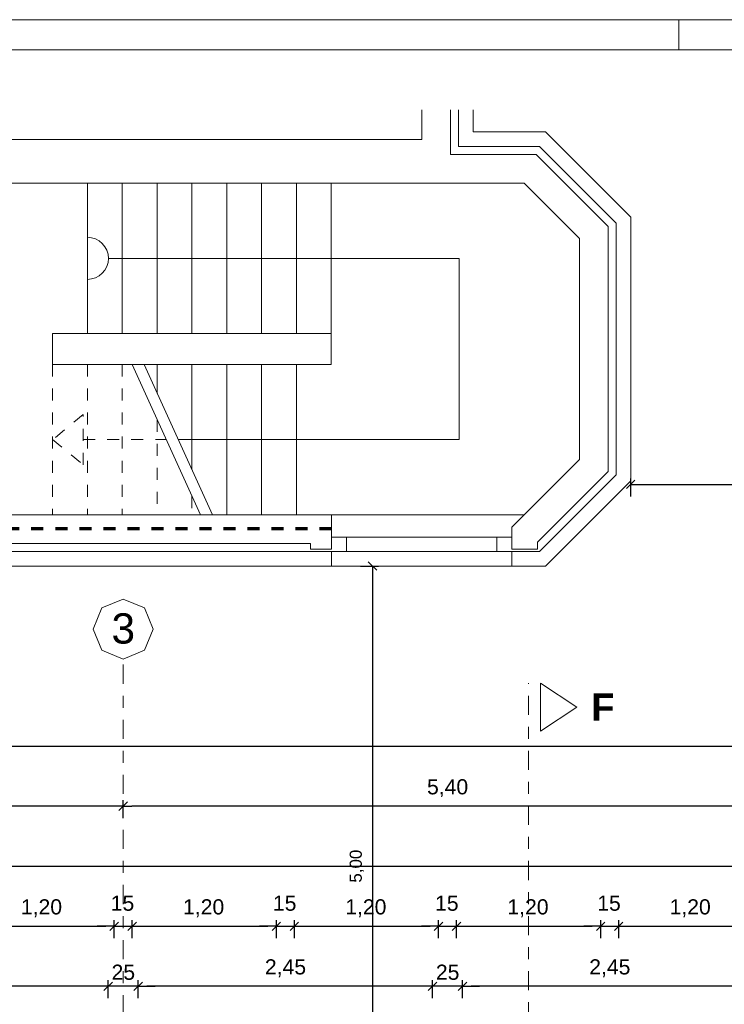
# Model space of a CAD drawing. Header units: metres. Extents: x -45.2 to 14.3, y -31.8 to 10.2.
# Tile 149 of 152: x -11.7 to -5.8, y 2 to 10.2. Entities that reach past the tile are written whole.
import ezdxf

# ---------------------------------------------------------------- set-up
doc = ezdxf.new("R2010")
doc.units = ezdxf.units.M
doc.header["$LTSCALE"] = 0.05
for name, pattern in [('Achsen 01', [5.291531, 3.175, -1.058062, 0.352704, -0.705764]), ('gestrichelt - 01', [2, 1, -1]), ('gestrichelt - 02', [4, 2, -2])]:
    doc.linetypes.add(name, pattern=pattern)
doc.layers.get('0').update_dxf_attribs({"lineweight": 25})
doc.layers.add('AV1-Achsen', color=1, linetype='Achsen 01', lineweight=18, true_color=0xff0000)
for name, color, linetype, lineweight in [('AV1-Brandschutzkonzept-Brandschutzkonzept', 7, 'Continuous', 5), ('AV1-Planrahmen', 7, 'Continuous', 9), ('AV1-Schnitt Achsen', 7, 'Achsen 01', 18), ('Bemaßung-Bemaßung', 7, 'Continuous', 9), ('COE_Bestand-allg.', 7, 'Continuous', 9), ('Keine', 7, 'Continuous', 9)]:
    doc.layers.add(name, color=color, linetype=linetype, lineweight=lineweight)
doc.styles.add('Arial', font='arial.ttf')
doc.styles.add('Arial (bold)', font='arialbd.ttf')

# ---------------------------------------------------------------- blocks, each defined once
blk = doc.blocks.new('Group')
at = {"layer": 'AV1-Planrahmen', "color": 7}
blk.add_line((0.1855, 0.4155), (0.1855, 0.4205), dxfattribs=at)
at = {"layer": 'AV1-Planrahmen', "color": 7, "flags": 128}
for points in [[(-0.5945, -0.4205), (-0.5945, 0.4205), (0.5945, 0.4205), (0.5945, -0.4205)], [(-0.5695, -0.4155), (-0.5695, 0.4155), (0.4045, 0.4155), (0.4045, -0.4155)]]:
    blk.add_lwpolyline(points, close=True, dxfattribs=at)

msp = doc.modelspace()

# ---------------------------------------------------------------- linework, layer by layer
at = {"color": 0, "linetype": 'Continuous', "lineweight": 15}
for p, q in [((-6.6104, 6.3196), (-6.5396, 6.3904)), ((-8.7604, 5.7104), (-8.6896, 5.6396)), ((-10.7646, 3.7104), (-10.8354, 3.6396)), ((-10.8354, 3.6396), (-10.7646, 3.7104)), ((-10.8396, 2.7104), (-10.9104, 2.6396)), ((-10.8396, 2.7104), (-10.9104, 2.6396)), ((-10.7604, 2.6396), (-10.6896, 2.7104)), ((-10.7604, 2.6396), (-10.6896, 2.7104)), ((-9.4896, 2.7104), (-9.5604, 2.6396)), ((-9.4896, 2.7104), (-9.5604, 2.6396)), ((-9.4104, 2.6396), (-9.3396, 2.7104)), ((-9.4104, 2.6396), (-9.3396, 2.7104)), ((-8.1396, 2.7104), (-8.2104, 2.6396)), ((-8.1396, 2.7104), (-8.2104, 2.6396)), ((-8.0604, 2.6396), (-7.9896, 2.7104)), ((-8.0604, 2.6396), (-7.9896, 2.7104)), ((-6.7896, 2.7104), (-6.8604, 2.6396)), ((-6.7896, 2.7104), (-6.8604, 2.6396)), ((-6.7104, 2.6396), (-6.6396, 2.7104)), ((-6.7104, 2.6396), (-6.6396, 2.7104)), ((-10.8896, 2.2104), (-10.9604, 2.1396)), ((-10.8896, 2.2104), (-10.9604, 2.1396)), ((-10.7104, 2.1396), (-10.6396, 2.2104)), ((-10.7104, 2.1396), (-10.6396, 2.2104)), ((-8.1896, 2.2104), (-8.2604, 2.1396)), ((-8.1896, 2.2104), (-8.2604, 2.1396)), ((-8.0104, 2.1396), (-7.9396, 2.2104)), ((-8.0104, 2.1396), (-7.9396, 2.2104))]:
    msp.add_line(p, q, dxfattribs=at)
at = {"color": 0, "linetype": 'ByBlock', "lineweight": -2}
for p, q in [((-6.575, 6.355), (-6.5043, 6.355)), ((-8.725, 5.675), (-8.725, 5.6043)), ((-10.8, 3.675), (-10.8707, 3.675)), ((-10.8, 3.675), (-10.7293, 3.675)), ((-10.875, 2.675), (-10.9457, 2.675)), ((-10.875, 2.675), (-10.9457, 2.675)), ((-10.725, 2.675), (-10.6543, 2.675)), ((-10.725, 2.675), (-10.6543, 2.675)), ((-9.525, 2.675), (-9.5957, 2.675)), ((-9.525, 2.675), (-9.5957, 2.675)), ((-9.375, 2.675), (-9.3043, 2.675)), ((-9.375, 2.675), (-9.3043, 2.675)), ((-8.175, 2.675), (-8.2457, 2.675)), ((-8.175, 2.675), (-8.2457, 2.675)), ((-8.025, 2.675), (-7.9543, 2.675)), ((-8.025, 2.675), (-7.9543, 2.675)), ((-6.825, 2.675), (-6.8957, 2.675)), ((-6.825, 2.675), (-6.8957, 2.675)), ((-6.675, 2.675), (-6.6043, 2.675)), ((-6.675, 2.675), (-6.6043, 2.675)), ((-10.925, 2.175), (-10.9957, 2.175)), ((-10.925, 2.175), (-10.9957, 2.175)), ((-10.675, 2.175), (-10.6043, 2.175)), ((-10.675, 2.175), (-10.6043, 2.175)), ((-8.225, 2.175), (-8.2957, 2.175)), ((-8.225, 2.175), (-8.2957, 2.175)), ((-7.975, 2.175), (-7.9043, 2.175)), ((-7.975, 2.175), (-7.9043, 2.175))]:
    msp.add_line(p, q, dxfattribs=at)
at = {"layer": 'AV1-Achsen'}
msp.add_line((-10.8, -26.5), (-10.8, 4.9), dxfattribs=at)
at = {"layer": 'AV1-Achsen', "linetype": 'Continuous'}
msp.add_lwpolyline([(-10.8, 5.4), (-10.6232, 5.3268), (-10.55, 5.15), (-10.6232, 4.9732), (-10.8, 4.9), (-10.9768, 4.9732), (-11.05, 5.15), (-10.9768, 5.3268)], close=True, dxfattribs=at)
at = {"layer": 'AV1-Brandschutzkonzept-Brandschutzkonzept', "color": 220, "linetype": 'gestrichelt - 01', "lineweight": 70, "true_color": 0xff00bc}
msp.add_line((-9.065, 5.9836), (-12.9956, 5.9836), dxfattribs=at)
at = {"layer": 'AV1-Schnitt Achsen'}
msp.add_line((-7.425, -26.3), (-7.425, 4.7), dxfattribs=at)
at = {"layer": 'AV1-Schnitt Achsen', "linetype": 'Continuous'}
msp.add_lwpolyline([(-7.325, 4.3), (-7.325, 4.7), (-7.025, 4.5)], close=True, dxfattribs=at)
at = {"layer": 'Bemaßung-Bemaßung', "color": 0, "lineweight": -2}
for p, q in [((-6.575, 6.255), (-6.575, 6.405)), ((-6.5043, 6.355), (0.6043, 6.355)), ((-8.825, 5.675), (-8.675, 5.675)), ((-8.725, 5.6043), (-8.725, 0.7457)), ((-39.0793, 4.175), (-0.0707, 4.175)), ((-10.8, 3.575), (-10.8, 3.725)), ((-10.8, 3.575), (-10.8, 3.725)), ((-10.8707, 3.675), (-16.1293, 3.675)), ((-5.4707, 3.675), (-10.7293, 3.675)), ((-39.7543, 3.175), (0.6043, 3.175)), ((-10.925, 2.075), (-10.925, 2.225)), ((-10.925, 2.075), (-10.925, 2.225)), ((-10.675, 2.075), (-10.675, 2.225)), ((-10.675, 2.075), (-10.675, 2.225)), ((-8.225, 2.075), (-8.225, 2.225)), ((-8.225, 2.075), (-8.225, 2.225)), ((-7.975, 2.075), (-7.975, 2.225)), ((-7.975, 2.075), (-7.975, 2.225)), ((-10.9957, 2.175), (-13.3043, 2.175)), ((-10.9957, 2.175), (-11.0664, 2.175)), ((-10.675, 2.175), (-10.925, 2.175)), ((-10.6043, 2.175), (-10.5336, 2.175)), ((-8.2957, 2.175), (-10.6043, 2.175)), ((-8.2957, 2.175), (-8.3664, 2.175)), ((-7.975, 2.175), (-8.225, 2.175)), ((-7.9043, 2.175), (-7.8336, 2.175)), ((-5.5957, 2.175), (-7.9043, 2.175))]:
    msp.add_line(p, q, dxfattribs=at)
at = {"layer": 'Bemaßung-Bemaßung', "color": 0, "linetype": 'Continuous', "lineweight": -2}
for p, q in [((-10.875, 2.575), (-10.875, 2.725)), ((-10.875, 2.575), (-10.875, 2.725)), ((-10.725, 2.575), (-10.725, 2.725)), ((-10.725, 2.575), (-10.725, 2.725)), ((-9.525, 2.575), (-9.525, 2.725)), ((-9.525, 2.575), (-9.525, 2.725)), ((-9.375, 2.575), (-9.375, 2.725)), ((-9.375, 2.575), (-9.375, 2.725)), ((-8.175, 2.575), (-8.175, 2.725)), ((-8.175, 2.575), (-8.175, 2.725)), ((-8.025, 2.575), (-8.025, 2.725)), ((-8.025, 2.575), (-8.025, 2.725)), ((-6.825, 2.575), (-6.825, 2.725)), ((-6.825, 2.575), (-6.825, 2.725)), ((-6.675, 2.575), (-6.675, 2.725)), ((-6.675, 2.575), (-6.675, 2.725)), ((-12.0043, 2.675), (-10.9457, 2.675)), ((-10.9457, 2.675), (-11.0164, 2.675)), ((-10.875, 2.675), (-10.725, 2.675)), ((-10.6543, 2.675), (-9.5957, 2.675)), ((-10.6543, 2.675), (-10.5836, 2.675)), ((-9.5957, 2.675), (-9.6664, 2.675)), ((-9.525, 2.675), (-9.375, 2.675)), ((-9.3043, 2.675), (-8.2457, 2.675)), ((-9.3043, 2.675), (-9.2336, 2.675)), ((-8.2457, 2.675), (-8.3164, 2.675)), ((-8.175, 2.675), (-8.025, 2.675)), ((-7.9543, 2.675), (-6.8957, 2.675)), ((-7.9543, 2.675), (-7.8836, 2.675)), ((-6.8957, 2.675), (-6.9664, 2.675)), ((-6.825, 2.675), (-6.675, 2.675)), ((-6.6043, 2.675), (-5.5457, 2.675)), ((-6.6043, 2.675), (-6.5336, 2.675))]:
    msp.add_line(p, q, dxfattribs=at)
at = {"layer": 'COE_Bestand-allg.', "color": 7, "linetype": 'Continuous', "lineweight": 9}
for p, q in [((-8.315, 9.2275), (-8.315, 9.475)), ((-8.075, 9.1025), (-8.075, 9.475)), ((-8.0075, 9.17), (-8.0075, 9.475)), ((-7.8875, 9.29), (-7.8875, 9.475)), ((-7.285, 9.29), (-7.8875, 9.29)), ((-6.575, 8.58), (-7.285, 9.29)), ((-8.315, 9.2275), (-13.575, 9.2275)), ((-7.3627, 9.1025), (-8.075, 9.1025)), ((-7.3347, 9.17), (-8.0075, 9.17)), ((-6.7625, 8.5023), (-7.3627, 9.1025)), ((-6.695, 8.5303), (-7.3347, 9.17)), ((-7.4621, 8.8625), (-13.815, 8.8625)), ((-11.0975, 8.8625), (-11.0975, 7.6125)), ((-10.8075, 8.8625), (-10.8075, 7.6125)), ((-10.5175, 8.8625), (-10.5175, 7.6125)), ((-10.2275, 8.8625), (-10.2275, 7.6125)), ((-9.9375, 8.8625), (-9.9375, 7.6125)), ((-9.6475, 8.8625), (-9.6475, 7.6125)), ((-9.3575, 8.8625), (-9.3575, 7.6125)), ((-9.0675, 8.8625), (-9.0675, 7.6125)), ((-7.0025, 8.4029), (-7.4621, 8.8625)), ((-6.695, 8.5303), (-6.695, 6.4347)), ((-6.575, 8.58), (-6.575, 6.385)), ((-6.7625, 8.5023), (-6.7625, 6.4627)), ((-7.0025, 8.4029), (-7.0025, 6.5621)), ((-10.9225, 8.2375), (-8.0025, 8.2375)), ((-8.0025, 8.2375), (-8.0025, 6.7275)), ((-9.0675, 7.6125), (-11.3875, 7.6125)), ((-11.3875, 7.6125), (-11.3875, 7.3525)), ((-9.0675, 7.6125), (-9.0675, 7.3525)), ((-9.0675, 7.3525), (-11.3875, 7.3525)), ((-10.7266, 7.3525), (-10.1575, 6.1025)), ((-10.6266, 7.3525), (-10.0575, 6.1025)), ((-10.5175, 7.3525), (-10.5175, 7.1129)), ((-10.2275, 7.3525), (-10.2275, 6.4759)), ((-9.9375, 7.3525), (-9.9375, 6.1025)), ((-9.6475, 7.3525), (-9.6475, 6.1025)), ((-9.3575, 7.3525), (-9.3575, 6.1025)), ((-10.3421, 6.7275), (-8.0025, 6.7275)), ((-7.0025, 6.5621), (-7.565, 5.9996)), ((-6.7625, 6.4627), (-7.3525, 5.8727)), ((-6.695, 6.4347), (-7.3347, 5.795)), ((-6.575, 6.385), (-7.285, 5.675)), ((-9.065, 6.1025), (-12.9279, 6.1025)), ((-7.4621, 6.1025), (-9.065, 6.1025)), ((-9.065, 6.1025), (-9.065, 5.815)), ((-7.565, 5.9996), (-7.565, 5.815)), ((-9.065, 5.915), (-8.94, 5.915)), ((-8.94, 5.915), (-7.69, 5.915)), ((-8.94, 5.915), (-8.94, 5.795)), ((-7.69, 5.915), (-7.565, 5.915)), ((-7.69, 5.915), (-7.69, 5.795)), ((-9.24, 5.8625), (-13.0273, 5.8625)), ((-9.24, 5.8625), (-9.24, 5.815)), ((-7.3525, 5.8727), (-7.3525, 5.815)), ((-9.065, 5.795), (-13.0553, 5.795)), ((-9.065, 5.815), (-9.24, 5.815)), ((-9.065, 5.795), (-8.94, 5.795)), ((-9.065, 5.795), (-9.065, 5.675)), ((-8.94, 5.795), (-7.69, 5.795)), ((-7.69, 5.795), (-7.565, 5.795)), ((-7.3525, 5.815), (-7.565, 5.815)), ((-7.3347, 5.795), (-7.565, 5.795)), ((-7.565, 5.795), (-7.565, 5.675)), ((-9.065, 5.675), (-13.105, 5.675)), ((-9.065, 5.675), (-7.565, 5.675)), ((-7.285, 5.675), (-7.565, 5.675))]:
    msp.add_line(p, q, dxfattribs=at)
at = {"layer": 'COE_Bestand-allg.', "color": 7, "linetype": 'gestrichelt - 02', "lineweight": 9}
for p, q in [((-11.3875, 7.3525), (-11.3875, 6.1025)), ((-11.0975, 7.3525), (-11.0975, 6.1025)), ((-10.8075, 7.3525), (-10.8075, 6.1025)), ((-10.5175, 6.8932), (-10.5175, 6.1025)), ((-11.1325, 6.7275), (-10.4421, 6.7275)), ((-10.2275, 6.2563), (-10.2275, 6.1025))]:
    msp.add_line(p, q, dxfattribs=at)
at = {"layer": 'COE_Bestand-allg.', "color": 7, "linetype": 'Continuous', "lineweight": 9}
for points in [[(-13.815, 9.475), (-13.815, 8.8625), (-7.4621, 8.8625)], [(-8.315, 9.475), (-8.315, 9.2275), (-13.575, 9.2275), (-13.575, 9.475)], [(-7.4621, 8.8625), (-7.0025, 8.4029), (-7.0025, 6.5621), (-7.565, 5.9996), (-7.565, 5.815), (-7.3525, 5.815), (-7.3525, 5.8727), (-6.7625, 6.4627), (-6.7625, 8.5023), (-7.3627, 9.1025), (-8.075, 9.1025), (-8.075, 9.475)], [(-8.0075, 9.475), (-8.0075, 9.17), (-7.3347, 9.17), (-6.695, 8.5303)], [(-6.695, 8.5303), (-6.695, 6.4347), (-7.3347, 5.795), (-7.565, 5.795), (-7.565, 5.675), (-7.285, 5.675), (-6.575, 6.385), (-6.575, 8.58), (-7.285, 9.29), (-7.8875, 9.29), (-7.8875, 9.475)], [(-11.0975, 8.0625), (-11.0634, 8.0659), (-11.0305, 8.0758), (-11.0003, 8.092), (-10.9738, 8.1138), (-10.952, 8.1403), (-10.9358, 8.1705), (-10.9259, 8.2034), (-10.9225, 8.2375), (-10.9259, 8.2716), (-10.9358, 8.3045), (-10.952, 8.3347), (-10.9738, 8.3612), (-11.0003, 8.383), (-11.0305, 8.3992), (-11.0634, 8.4091), (-11.0975, 8.4125)]]:
    msp.add_lwpolyline(points, dxfattribs=at)
for points in [[(-9.065, 5.675), (-9.065, 5.795), (-13.0553, 5.795), (-13.695, 6.4347), (-13.695, 7.8525), (-13.815, 7.8525), (-13.815, 6.385), (-13.105, 5.675)], [(-9.24, 5.8625), (-9.24, 5.815), (-9.065, 5.815), (-9.065, 6.1025), (-12.9279, 6.1025), (-13.3875, 6.5621), (-13.3875, 7.8525), (-13.675, 7.8525), (-13.675, 7.555), (-13.6275, 7.555), (-13.6275, 6.4627), (-13.0273, 5.8625)]]:
    msp.add_lwpolyline(points, close=True, dxfattribs=at)
at = {"layer": 'COE_Bestand-allg.', "color": 7, "linetype": 'gestrichelt - 02', "lineweight": 9}
msp.add_lwpolyline([(-11.1325, 6.519), (-11.1325, 6.936), (-11.3875, 6.7275)], close=True, dxfattribs=at)
at = {"layer": 'Defpoints', "color": 0, "lineweight": 0}
for p, q in [((-10.725, 5.675), (-10.725, 5.675)), ((-10.8, 3.675), (-10.8, 3.675)), ((-10.875, 2.675), (-10.875, 2.675)), ((-10.725, 2.675), (-10.725, 2.675)), ((-9.525, 2.675), (-9.525, 2.675)), ((-9.375, 2.675), (-9.375, 2.675)), ((-8.175, 2.675), (-8.175, 2.675)), ((-8.025, 2.675), (-8.025, 2.675)), ((-6.825, 2.675), (-6.825, 2.675)), ((-6.675, 2.675), (-6.675, 2.675)), ((-10.925, 2.175), (-10.925, 2.175)), ((-10.675, 2.175), (-10.675, 2.175)), ((-8.225, 2.175), (-8.225, 2.175)), ((-7.975, 2.175), (-7.975, 2.175))]:
    msp.add_line(p, q, dxfattribs=at)

# ---------------------------------------------------------------- block references
at = {"layer": 'Keine', "color": 7, "transparency": 33554687, "xscale": 50, "yscale": 50, "zscale": 50}
msp.add_blockref('Group', (-15.45, -10.8), dxfattribs=at)

# ---------------------------------------------------------------- texts
at = {"layer": 'AV1-Achsen', "insert": (-10.8974, 5.0256), "char_height": 0.2522, "attachment_point": 7, "style": 'Arial'}
msp.add_mtext('3', dxfattribs=at)
at = {"layer": 'AV1-Schnitt Achsen', "insert": (-6.9037, 4.3865), "char_height": 0.227, "attachment_point": 7, "style": 'Arial (bold)'}
msp.add_mtext('F', dxfattribs=at)
at = {"layer": 'Bemaßung-Bemaßung', "color": 0, "char_height": 0.12609, "attachment_point": 7, "style": 'Arial'}
for s, insert in [('5,40', (-8.2709, 3.7502)), ('15', (-10.904, 2.8024)), ('15', (-9.554, 2.8024)), ('15', (-8.204, 2.8024)), ('15', (-6.854, 2.8024)), ('1,20', (-11.6518, 2.7502)), ('1,20', (-10.3018, 2.7502)), ('1,20', (-8.9518, 2.7502)), ('1,20', (-7.6018, 2.7502)), ('1,20', (-6.2518, 2.7502)), ('25', (-10.897, 2.2274)), ('2,45', (-9.6205, 2.2502)), ('25', (-8.197, 2.2274)), ('2,45', (-6.9205, 2.2502))]:
    msp.add_mtext(s, dxfattribs=dict(at, insert=insert))
at = {"layer": 'Bemaßung-Bemaßung', "color": 0, "insert": (-8.7952, 3.0383), "char_height": 0.10087, "attachment_point": 7, "rotation": 90, "style": 'Arial'}
msp.add_mtext('5,00', dxfattribs=at)

doc.saveas('drawing.dxf')
